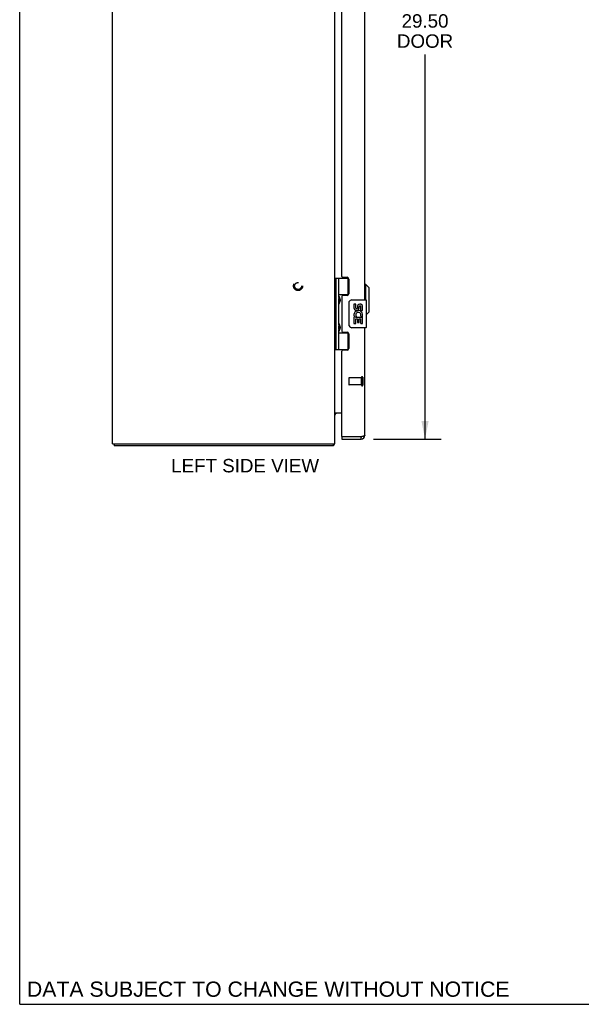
# Model space of a CAD drawing. Header units: inches. Extents: x 0 to 109, y 0 to 71.
# Tile 1 of 7: x 0 to 20, y 0 to 35. Entities that reach past the tile are written whole.
import ezdxf

# ---------------------------------------------------------------- set-up
doc = ezdxf.new("R2010")
doc.units = ezdxf.units.IN
doc.header["$LTSCALE"] = 6.015385
doc.header["$MEASUREMENT"] = 0
doc.linetypes.add('HIDDEN', pattern=[0.2, 0.1, -0.1])
doc.layers.get('0').update_dxf_attribs({"linetype": 'CONTINUOUS'})
for name, color, linetype in [('02___PRT_ALL_AXES', 7, 'CONTINUOUS'), ('DEFAULT_2', 8, 'HIDDEN'), ('DIMENSIONS', 7, 'CONTINUOUS')]:
    doc.layers.add(name, color=color, linetype=linetype)
doc.styles.get("Standard").update_dxf_attribs({"font": 'arial.ttf'})
doc.dimstyles.new('DIMSTYLE_1', dxfattribs={"dimtxt": 0.482517, "dimasz": 0.643357, "dimexe": 0.09, "dimexo": 0.07, "dimgap": 0.0375, "dimtad": 0, "dimtih": 1, "dimtoh": 1, "dimzin": 4, "dimdsep": 46, "dimtxsty": 'Standard', "dimblk": '_FILLED', "dimblk1": '_FILLED', "dimblk2": '_FILLED', "dimcen": 0.09, "dimazin": 1, "dimtfac": 1, "dimtofl": 0, "dimtmove": 0, "dimatfit": 3, "dimldrblk": '_FILLED', "dimfxl": 1, "dimtolj": 1, "dimtzin": 4, "dimarcsym": 0})

# ---------------------------------------------------------------- blocks, each defined once
blk = doc.blocks.new('_FILLED')
at = {"color": 0, "linetype": 'ByBlock'}
blk.add_solid([(0, 0), (-1, 0.2), (-1, -0.2)], dxfattribs=at)
blk = doc.blocks.new('*D10')
at = {"layer": 'DIMENSIONS', "color": 2, "linetype": 'Continuous'}
for p, q in [((12.726, 49.815), (15.156, 49.815)), ((14.577, 49.815), (14.577, 35.822)), ((14.577, 20.315), (14.577, 34.133)), ((12.726, 20.315), (15.156, 20.315))]:
    blk.add_line(p, q, dxfattribs=at)
at = {"layer": 'DIMENSIONS', "color": 2, "linetype": 'Continuous', "xscale": 0.6433566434, "yscale": 0.6433566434, "zscale": 0.6433566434}
for p, rotation in [((14.577, 49.815), 90), ((14.577, 20.315), 270)]:
    blk.add_blockref('_FILLED', p, dxfattribs=dict(at, rotation=rotation))
at = {"layer": 'DIMENSIONS', "color": 2, "linetype": 'Continuous', "insert": (14.577, 35.581), "char_height": 0.4825, "width": 2.01976, "attachment_point": 2, "line_spacing_factor": 0.9}
blk.add_mtext('29.50\\PDOOR', dxfattribs=at)

msp = doc.modelspace()

# ---------------------------------------------------------------- linework, layer by layer
at = {"color": 7, "linetype": 'Continuous'}
for p, q in [((0, 0), (0, 70.769)), ((11.342, 26.095), (11.826, 26.095)), ((11.342, 23.536), (11.342, 26.095)), ((11.382, 23.536), (11.382, 26.095)), ((11.48, 25.398), (11.48, 26.095)), ((11.795, 26.095), (11.795, 25.504)), ((12.45, 25.866), (12.41, 25.866)), ((12.568, 25.748), (12.45, 25.866)), ((12.45, 25.315), (12.45, 25.866)), ((11.48, 25.504), (11.827, 25.504)), ((11.769, 25.495), (11.82, 25.495)), ((12.568, 24.882), (12.568, 25.748)), ((11.337, 25.437), (11.342, 25.438)), ((11.337, 25.178), (11.342, 25.178)), ((11.48, 24.414), (11.48, 25.217)), ((11.491, 25.208), (11.49, 25.205)), ((11.493, 25.212), (11.491, 25.208)), ((11.492, 25.405), (11.493, 25.402)), ((11.493, 25.402), (11.495, 25.398)), ((11.494, 25.215), (11.493, 25.212)), ((11.496, 25.219), (11.494, 25.215)), ((11.495, 25.398), (11.496, 25.394)), ((11.496, 25.394), (11.503, 25.378)), ((11.496, 25.379), (11.496, 25.378)), ((11.496, 25.378), (11.496, 25.238)), ((11.496, 25.238), (11.496, 25.237)), ((11.496, 25.237), (11.496, 25.237)), ((11.499, 25.227), (11.496, 25.219)), ((11.501, 25.233), (11.499, 25.227)), ((11.504, 25.239), (11.501, 25.233)), ((11.503, 25.378), (11.505, 25.374)), ((11.506, 25.243), (11.504, 25.239)), ((11.505, 25.374), (11.506, 25.37)), ((11.507, 25.247), (11.506, 25.243)), ((11.509, 25.252), (11.507, 25.247)), ((11.845, 24.415), (11.845, 25.215)), ((11.945, 25.315), (12.455, 25.315)), ((12.47, 24.33), (12.47, 25.3)), ((12.568, 24.882), (12.47, 24.784)), ((11.337, 24.453), (11.342, 24.453)), ((11.492, 24.421), (11.493, 24.417)), ((11.493, 24.417), (11.495, 24.414)), ((11.337, 24.194), (11.342, 24.193)), ((11.48, 23.536), (11.48, 24.233)), ((11.48, 24.126), (11.827, 24.126)), ((11.491, 24.224), (11.49, 24.22)), ((11.493, 24.227), (11.491, 24.224)), ((11.494, 24.231), (11.493, 24.227)), ((11.496, 24.235), (11.494, 24.231)), ((11.495, 24.414), (11.496, 24.41)), ((11.496, 24.41), (11.503, 24.394)), ((11.496, 24.394), (11.496, 24.394)), ((11.496, 24.394), (11.496, 24.253)), ((11.496, 24.253), (11.496, 24.253)), ((11.496, 24.252), (11.496, 24.253)), ((11.499, 24.242), (11.496, 24.235)), ((11.501, 24.249), (11.499, 24.242)), ((11.504, 24.255), (11.501, 24.249)), ((11.503, 24.394), (11.505, 24.39)), ((11.506, 24.259), (11.504, 24.255)), ((11.505, 24.39), (11.506, 24.386)), ((11.507, 24.263), (11.506, 24.259)), ((11.509, 24.267), (11.507, 24.263)), ((11.82, 24.135), (11.769, 24.135)), ((11.795, 24.126), (11.795, 23.536)), ((12.455, 24.315), (11.945, 24.315)), ((11.342, 23.536), (11.826, 23.536)), ((11.585, 20.39), (11.6, 20.39)), ((11.585, 20.39), (11.585, 20.315)), ((12.275, 20.315), (12.275, 20.39)), ((3.4, 20.14), (3.4, 20.065)), ((11.274, 20.14), (11.274, 20.065)), ((11.295, 20.109), (11.274, 20.13)), ((0, 0), (109.371, 0))]:
    msp.add_line(p, q, dxfattribs=at)
at = {"color": 3, "linetype": 'Continuous'}
for p, q in [((3.337, 20.14), (3.337, 52.091)), ((11.337, 20.14), (11.337, 49.984)), ((12.41, 25.315), (12.41, 44.815)), ((11.585, 26.157), (11.585, 43.974)), ((11.616, 26.126), (11.772, 26.126)), ((11.835, 26.063), (11.835, 25.536)), ((11.585, 25.442), (11.585, 24.189)), ((11.772, 25.473), (11.616, 25.473)), ((11.616, 24.158), (11.772, 24.158)), ((11.835, 24.095), (11.835, 23.568)), ((12.41, 20.45), (12.41, 24.315)), ((11.585, 20.405), (11.585, 23.474)), ((11.772, 23.505), (11.616, 23.505)), ((11.585, 21.24), (11.353, 21.24)), ((11.348, 21.223), (11.346, 21.225)), ((11.585, 20.315), (12.275, 20.315)), ((12.275, 20.39), (11.6, 20.39)), ((12.293, 20.395), (12.275, 20.39)), ((3.337, 20.14), (11.337, 20.14)), ((11.274, 20.065), (3.4, 20.065))]:
    msp.add_line(p, q, dxfattribs=at)
at = {"color": 7, "linetype": 'Continuous'}
for points in [[(11.48, 25.453), (11.48, 25.452), (11.48, 25.451), (11.48, 25.45), (11.48, 25.449), (11.48, 25.448), (11.48, 25.447), (11.48, 25.446), (11.481, 25.445), (11.481, 25.444), (11.481, 25.443), (11.481, 25.442), (11.481, 25.441), (11.481, 25.44), (11.482, 25.439), (11.482, 25.438), (11.482, 25.436), (11.482, 25.435), (11.483, 25.434), (11.483, 25.433), (11.483, 25.431), (11.484, 25.43), (11.484, 25.429), (11.485, 25.427), (11.485, 25.426), (11.485, 25.424), (11.486, 25.423), (11.486, 25.421), (11.487, 25.42), (11.487, 25.418), (11.488, 25.417), (11.488, 25.415), (11.489, 25.414), (11.49, 25.412), (11.49, 25.41), (11.491, 25.409), (11.492, 25.405)], [(11.49, 25.205), (11.49, 25.203), (11.489, 25.201), (11.488, 25.2), (11.488, 25.198), (11.487, 25.197), (11.487, 25.195), (11.486, 25.194), (11.486, 25.192), (11.485, 25.191), (11.485, 25.189), (11.485, 25.188), (11.484, 25.187), (11.484, 25.185), (11.483, 25.184), (11.483, 25.183), (11.483, 25.181), (11.482, 25.18), (11.482, 25.179), (11.482, 25.178), (11.482, 25.176), (11.481, 25.175), (11.481, 25.174), (11.481, 25.173), (11.481, 25.172), (11.481, 25.171), (11.481, 25.17), (11.48, 25.169), (11.48, 25.168), (11.48, 25.167), (11.48, 25.166), (11.48, 25.165), (11.48, 25.164), (11.48, 25.163), (11.48, 25.162)], [(11.506, 25.37), (11.508, 25.366), (11.509, 25.364), (11.51, 25.361), (11.51, 25.359), (11.511, 25.357), (11.512, 25.355), (11.512, 25.353), (11.513, 25.352), (11.514, 25.35), (11.514, 25.348), (11.515, 25.346), (11.515, 25.344), (11.516, 25.343), (11.516, 25.341), (11.517, 25.339), (11.517, 25.338), (11.518, 25.336), (11.518, 25.334), (11.519, 25.333), (11.519, 25.331), (11.519, 25.33), (11.519, 25.329), (11.52, 25.327), (11.52, 25.326), (11.52, 25.324), (11.52, 25.323), (11.521, 25.322), (11.521, 25.32), (11.521, 25.319), (11.521, 25.318), (11.521, 25.316), (11.521, 25.315), (11.521, 25.314), (11.521, 25.313), (11.521, 25.311), (11.522, 25.31), (11.522, 25.309), (11.522, 25.308), (11.522, 25.306), (11.522, 25.305), (11.521, 25.304), (11.521, 25.303), (11.521, 25.301), (11.521, 25.3), (11.521, 25.299), (11.521, 25.297), (11.521, 25.296), (11.521, 25.295), (11.521, 25.294), (11.52, 25.292), (11.52, 25.291), (11.52, 25.289), (11.52, 25.288), (11.519, 25.287), (11.519, 25.285), (11.519, 25.284), (11.519, 25.282), (11.518, 25.281), (11.518, 25.279), (11.517, 25.278), (11.517, 25.276), (11.516, 25.274), (11.516, 25.273), (11.515, 25.271), (11.515, 25.269), (11.514, 25.267), (11.514, 25.265), (11.513, 25.264), (11.512, 25.262), (11.512, 25.26), (11.511, 25.258), (11.51, 25.256), (11.51, 25.254), (11.509, 25.252)], [(11.845, 25.215), (11.845, 25.222), (11.846, 25.228), (11.847, 25.234), (11.848, 25.24), (11.85, 25.246), (11.852, 25.252)], [(11.48, 24.469), (11.48, 24.468), (11.48, 24.467), (11.48, 24.466), (11.48, 24.465), (11.48, 24.464), (11.48, 24.463), (11.48, 24.462), (11.481, 24.461), (11.481, 24.46), (11.481, 24.459), (11.481, 24.458), (11.481, 24.457), (11.481, 24.456), (11.482, 24.454), (11.482, 24.453), (11.482, 24.452), (11.482, 24.451), (11.483, 24.45), (11.483, 24.448), (11.483, 24.447), (11.484, 24.446), (11.484, 24.444), (11.485, 24.443), (11.485, 24.442), (11.485, 24.44), (11.486, 24.439), (11.486, 24.437), (11.487, 24.436), (11.487, 24.434), (11.488, 24.433), (11.488, 24.431), (11.489, 24.429), (11.49, 24.428), (11.49, 24.426), (11.491, 24.425), (11.492, 24.421)], [(11.852, 24.379), (11.85, 24.385), (11.848, 24.391), (11.847, 24.397), (11.846, 24.403), (11.845, 24.409), (11.845, 24.415)], [(11.49, 24.22), (11.49, 24.219), (11.489, 24.217), (11.488, 24.216), (11.488, 24.214), (11.487, 24.212), (11.487, 24.211), (11.486, 24.209), (11.486, 24.208), (11.485, 24.206), (11.485, 24.205), (11.485, 24.204), (11.484, 24.202), (11.484, 24.201), (11.483, 24.2), (11.483, 24.198), (11.483, 24.197), (11.482, 24.196), (11.482, 24.195), (11.482, 24.193), (11.482, 24.192), (11.481, 24.191), (11.481, 24.19), (11.481, 24.189), (11.481, 24.188), (11.481, 24.187), (11.481, 24.185), (11.48, 24.184), (11.48, 24.183), (11.48, 24.182), (11.48, 24.181), (11.48, 24.18), (11.48, 24.18), (11.48, 24.179), (11.48, 24.178)], [(11.506, 24.386), (11.508, 24.381), (11.509, 24.379), (11.51, 24.377), (11.51, 24.375), (11.511, 24.373), (11.512, 24.371), (11.512, 24.369), (11.513, 24.367), (11.514, 24.365), (11.514, 24.364), (11.515, 24.362), (11.515, 24.36), (11.516, 24.358), (11.516, 24.357), (11.517, 24.355), (11.517, 24.353), (11.518, 24.352), (11.518, 24.35), (11.519, 24.349), (11.519, 24.347), (11.519, 24.346), (11.519, 24.344), (11.52, 24.343), (11.52, 24.341), (11.52, 24.34), (11.52, 24.339), (11.521, 24.337), (11.521, 24.336), (11.521, 24.335), (11.521, 24.333), (11.521, 24.332), (11.521, 24.331), (11.521, 24.33), (11.521, 24.328), (11.521, 24.327), (11.522, 24.326), (11.522, 24.325), (11.522, 24.323), (11.522, 24.322), (11.522, 24.321), (11.521, 24.32), (11.521, 24.318), (11.521, 24.317), (11.521, 24.316), (11.521, 24.314), (11.521, 24.313), (11.521, 24.312), (11.521, 24.311), (11.521, 24.309), (11.52, 24.308), (11.52, 24.307), (11.52, 24.305), (11.52, 24.304), (11.519, 24.302), (11.519, 24.301), (11.519, 24.299), (11.519, 24.298), (11.518, 24.296), (11.518, 24.295), (11.517, 24.293), (11.517, 24.292), (11.516, 24.29), (11.516, 24.288), (11.515, 24.287), (11.515, 24.285), (11.514, 24.283), (11.514, 24.281), (11.513, 24.279), (11.512, 24.277), (11.512, 24.275), (11.511, 24.273), (11.51, 24.271), (11.51, 24.269), (11.509, 24.267)]]:
    msp.add_lwpolyline(points, dxfattribs=at)
at = {"color": 3, "linetype": 'Continuous'}
for points in [[(11.353, 21.24), (11.353, 21.239), (11.353, 21.238), (11.353, 21.237), (11.353, 21.236), (11.352, 21.234), (11.352, 21.233), (11.351, 21.231), (11.35, 21.23), (11.349, 21.228), (11.348, 21.227), (11.347, 21.226), (11.345, 21.225), (11.344, 21.224), (11.343, 21.222), (11.342, 21.221), (11.34, 21.22), (11.339, 21.219), (11.339, 21.217), (11.338, 21.216), (11.338, 21.215), (11.337, 21.214), (11.337, 21.212)], [(11.353, 21.214), (11.353, 21.215), (11.353, 21.215), (11.353, 21.215), (11.353, 21.216), (11.353, 21.217), (11.352, 21.218), (11.352, 21.219), (11.351, 21.22), (11.35, 21.221), (11.349, 21.222), (11.348, 21.223)], [(12.31, 20.4), (12.301, 20.398), (12.293, 20.395)], [(12.41, 20.45), (12.41, 20.448), (12.409, 20.445), (12.408, 20.443), (12.406, 20.44), (12.403, 20.438), (12.4, 20.435), (12.396, 20.433), (12.392, 20.43), (12.387, 20.428), (12.382, 20.425), (12.377, 20.423), (12.371, 20.42), (12.364, 20.418), (12.357, 20.415), (12.35, 20.413), (12.343, 20.41), (12.335, 20.408), (12.327, 20.405), (12.319, 20.403), (12.31, 20.4)], [(11.286, 20.087), (11.284, 20.082), (11.284, 20.08), (11.283, 20.078), (11.283, 20.076), (11.282, 20.074), (11.281, 20.072), (11.281, 20.071), (11.28, 20.069), (11.279, 20.068), (11.278, 20.067), (11.278, 20.067), (11.277, 20.066), (11.276, 20.066), (11.275, 20.066), (11.274, 20.065)], [(11.295, 20.109), (11.294, 20.107), (11.293, 20.106), (11.292, 20.104), (11.291, 20.102), (11.29, 20.1), (11.289, 20.097), (11.288, 20.095), (11.287, 20.092), (11.287, 20.089), (11.286, 20.087)]]:
    msp.add_lwpolyline(points, dxfattribs=at)
for centre, radius, start, end in [((11.616, 26.157), 0.031, 180, 270), ((11.772, 26.063), 0.063, 0, 90), ((11.772, 25.536), 0.063, 270, 360), ((11.616, 25.442), 0.031, 90, 180), ((11.616, 24.189), 0.031, 180, 270), ((11.772, 24.095), 0.063, 0, 90), ((11.616, 23.474), 0.031, 90, 180), ((11.772, 23.568), 0.063, 270, 360), ((11.407, 21.17), 0.07, 90, 180), ((11.6, 20.405), 0.015, 180, 270), ((12.275, 20.45), 0.135, 270, 360), ((11.192, 20.21), 0.145, 315.3986, 331.1315)]:
    msp.add_arc(centre, radius, start, end, dxfattribs=at)
at = {"color": 7, "linetype": 'Continuous'}
for centre, radius, start, end in [((11.406, 25.378), 0.09, 0.672, 34.9249), ((11.406, 25.238), 0.09, 325.0751, 359.328), ((11.945, 25.215), 0.1, 90, 158.7946), ((12.455, 25.3), 0.015, 0, 90), ((11.406, 24.393), 0.09, 0.672, 34.9249), ((11.406, 24.253), 0.09, 325.0751, 359.328), ((11.945, 24.415), 0.1, 201.205, 270), ((12.455, 24.33), 0.015, 270, 360), ((12.275, 20.45), 0.06, 270, 301.7855)]:
    msp.add_arc(centre, radius, start, end, dxfattribs=at)
for centre in [(11.575, 25.308), (11.575, 24.323)]:
    msp.add_ellipse(centre, major_axis=(0, 0.188), ratio=0.57735, start_param=1.066602, end_param=2.074991, dxfattribs=at)
at = {"layer": '02___PRT_ALL_AXES', "color": 7, "linetype": 'Continuous'}
for p, q in [((11.769, 25.495), (11.769, 25.473)), ((12.083, 25.161), (12.02, 25.161)), ((12.02, 25.161), (12.02, 25.025)), ((12.083, 25.025), (12.083, 25.161)), ((12.148, 25.087), (12.149, 25.018)), ((12.209, 25.025), (12.209, 25.067)), ((12.272, 24.931), (12.272, 25.067)), ((12.272, 24.931), (12.333, 24.931)), ((12.333, 24.931), (12.333, 25.087)), ((12.333, 24.747), (12.333, 24.8)), ((12.039, 24.7), (12.02, 24.7)), ((12.02, 24.7), (12.02, 24.47)), ((12.02, 24.47), (12.083, 24.47)), ((12.073, 24.7), (12.101, 24.719)), ((12.073, 24.7), (12.333, 24.7)), ((12.083, 24.637), (12.148, 24.637)), ((12.083, 24.47), (12.083, 24.637)), ((12.148, 24.637), (12.148, 24.501)), ((12.148, 24.501), (12.209, 24.501)), ((12.209, 24.637), (12.272, 24.637)), ((12.209, 24.501), (12.209, 24.637)), ((12.264, 24.736), (12.322, 24.711)), ((12.272, 24.47), (12.272, 24.637)), ((12.272, 24.47), (12.333, 24.47)), ((12.333, 24.47), (12.333, 24.7)), ((11.769, 24.158), (11.769, 24.135))]:
    msp.add_line(p, q, dxfattribs=at)
at = {"layer": '02___PRT_ALL_AXES', "color": 8, "linetype": 'HIDDEN'}
for p, q in [((12.292, 22.514), (11.845, 22.514)), ((12.292, 22.266), (12.292, 22.514)), ((12.292, 22.266), (11.845, 22.266))]:
    msp.add_line(p, q, dxfattribs=at)
msp.add_circle((10.012, 25.815), 0.124, dxfattribs=at)
at = {"layer": '02___PRT_ALL_AXES', "color": 7, "linetype": 'Continuous'}
for centre, radius, start, end in [((12.241, 25.067), 0.0943, 71.7267, 167.4338), ((12.241, 25.067), 0.0943, 12.5402, 71.701), ((12.115, 25.025), 0.0943, 180, 360), ((12.174, 24.773), 0.154, 161.4199, 206.1963), ((12.178, 24.773), 0.157, 9.7031, 161.8791), ((12.115, 25.025), 0.0314, 180, 261.2295), ((12.178, 24.773), 0.0943, 336.5966, 215.1122), ((12.114, 25.03), 0.0362, 263.4285, 341.7628), ((12.241, 25.067), 0.0314, 0, 180.0485), ((12.178, 24.773), 0.157, 205.737, 207.8532), ((12.178, 24.773), 0.157, 336.5966, 350.2969)]:
    msp.add_arc(centre, radius, start, end, dxfattribs=at)
at = {"layer": 'DEFAULT_2', "color": 8, "linetype": 'HIDDEN'}
for p, q in [((11.835, 22.504), (11.835, 22.276)), ((12.292, 22.532), (12.292, 22.248)), ((12.335, 22.532), (12.335, 22.248))]:
    msp.add_line(p, q, dxfattribs=at)
for radius in [0.164, 0.124]:
    msp.add_circle((10.012, 25.815), radius, dxfattribs=at)
for centre, radius, start, end in [((11.845, 22.504), 0.01, 90, 180), ((12.314, 22.532), 0.0215, 0, 180), ((11.845, 22.276), 0.01, 180, 270), ((12.314, 22.248), 0.0215, 180, 360)]:
    msp.add_arc(centre, radius, start, end, dxfattribs=at)

# ---------------------------------------------------------------- texts
at = {"layer": 'DIMENSIONS', "color": 2, "linetype": 'Continuous', "attachment_point": 2, "line_spacing_factor": 0.9}
for s, insert, char_height, width in [('LEFT SIDE VIEW', (8.107, 19.599), 0.48252, 5.3059), ('DATA SUBJECT TO CHANGE WITHOUT NOTICE', (8.938, 0.818), 0.54685, 17.32447)]:
    msp.add_mtext(s, dxfattribs=dict(at, insert=insert, char_height=char_height, width=width))

# ---------------------------------------------------------------- dimensions: what is measured, and where the dimension line sits
at = {"layer": 'DIMENSIONS', "color": 2, "linetype": 'Continuous'}
dim = msp.add_linear_dim(base=(14.577, 20.315), p1=(12.656, 49.815), p2=(12.656, 20.315), angle=270, text='<>\\PDOOR', dimstyle='DIMSTYLE_1', dxfattribs=at)
dim.commit()
dim.dimension.update_dxf_attribs({"geometry": '*D10', "text_midpoint": (14.577, 34.977), "dimtype": 160})

doc.saveas('drawing.dxf')
